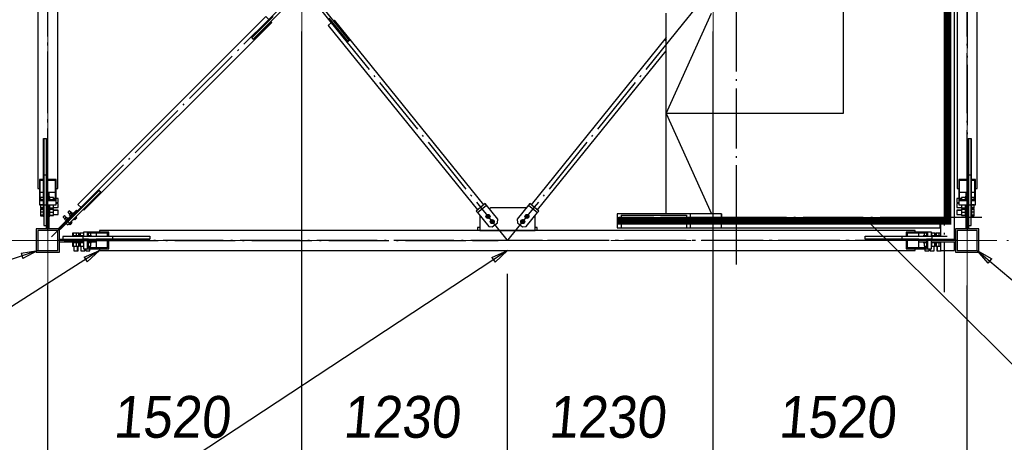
# Paper-space layout 'A0 Advance Steel' of a CAD drawing. Header units: millimetres. Extents: x 228 to 822, y 214 to 634.
# Tile 48 of 76: x 437 to 496, y 515 to 540. Entities that reach past the tile are written whole.
import ezdxf

# ---------------------------------------------------------------- set-up
doc = ezdxf.new("R2010")
doc.units = ezdxf.units.MM
doc.linetypes.add('1 1', pattern=[2, 1, -1])
doc.linetypes.add('ACAD_ISO04W100', pattern=[30, 24, -3, 0, -3])
doc.layers.get('0').update_dxf_attribs({"linetype": 'CONTINUOUS'})
for name, color, linetype in [('AS_Belki', 145, 'CONTINUOUS'), ('AS_Blachy', 30, 'CONTINUOUS'), ('AS_DIM_ON', 7, 'CONTINUOUS'), ('AS_Kraty', 9, 'CONTINUOUS'), ('AS_Schody', 253, 'CONTINUOUS'), ('AS_Sruby', 9, 'CONTINUOUS')]:
    doc.layers.add(name, color=color, linetype=linetype)
doc.styles.add('ARIAL_1', font='arial.ttf', dxfattribs={"width": 0.9, "oblique": 5})

# ---------------------------------------------------------------- blocks, each defined once
blk = doc.blocks.new('324ewdsczxzxcz')
at = {"linetype": 'ACAD_ISO04W100', "lineweight": 5, "ltscale": 0.2}
for p, q in [((303.229, 244.968, -5394.472), (303.229, 340.131, -5394.472)), ((318.429, 244.968), (318.429, 340.131)), ((343.029, 244.968), (343.029, 340.131)), ((358.229, 244.968, 54.54), (358.229, 340.131, 54.54)), ((378.311, 266.018, -2641.446), (283.147, 266.018, -2641.446))]:
    blk.add_line(p, q, dxfattribs=at)

psp = doc.layouts.new('A0 Advance Steel')

# ---------------------------------------------------------------- linework, layer by layer
psp.add_line((475.971, 534.435), (478.671, 528.435, -19168.03))
at = {"color": 0, "linetype": 'ByBlock', "lineweight": -2}
for p, q in [((437.371, 526.082), (438.371, 526.246)), ((437.371, 526.082), (437.478, 525.766)), ((438.371, 526.246), (437.478, 525.766)), ((441.138, 525.839, -19170.428), (442.071, 526.236, -19170.428)), ((442.071, 526.236, -19170.428), (441.318, 525.558, -19170.428)), ((465.544, 525.826), (466.471, 526.236)), ((466.471, 526.236), (465.727, 525.547)), ((495.228, 525.474), (494.571, 526.246)), ((494.571, 526.246), (495.443, 525.729)), ((441.138, 525.839, -19170.428), (441.318, 525.558, -19170.428)), ((465.544, 525.826), (465.727, 525.547)), ((495.228, 525.474), (495.443, 525.729))]:
    psp.add_line(p, q, dxfattribs=at)
at = {"linetype": '1 1', "transparency": 33554559, "const_width": 0.45, "elevation": 25520.408}
psp.add_lwpolyline([(473.044, 528.01), (492.796, 528.01), (492.796, 580.661), (455.54, 580.661)], dxfattribs=at)
psp.add_lwpolyline([(456.932, 574.063), (486.563, 574.063), (486.563, 534.435), (475.971, 534.435), (478.671, 540.435)])
at = {"color": 7, "elevation": 25346.168}
psp.add_lwpolyline([(488.003, 528.01), (505.779, 510.424), (527.891, 510.424)], dxfattribs=at)
at = {"color": 7}
for points in [[(438.371, 526.246), (414.881, 518.257), (396.049, 518.257)], [(442.071, 526.236), (419.039, 511.533), (402.15, 511.533)], [(466.471, 526.236), (433.991, 504.853), (417.101, 504.853)], [(494.571, 526.246), (507.445, 515.392), (526.277, 515.392)]]:
    psp.add_lwpolyline(points, dxfattribs=at)
at = {"layer": 'AS_Belki', "linetype": 'Continuous', "ltscale": 0.15}
for p, q in [((438.371, 578.736), (438.371, 529.936)), ((439.571, 529.936), (439.571, 578.736)), ((493.371, 578.736), (493.371, 529.936)), ((494.571, 529.936), (494.571, 578.736)), ((452.014, 540.233), (440.774, 528.993)), ((452.226, 540.021), (452.014, 540.233)), ((441.128, 528.639), (452.368, 539.88)), ((451.166, 538.96), (452.226, 540.021)), ((452.325, 539.922), (451.265, 538.861)), ((452.368, 539.88), (452.325, 539.922)), ((455.971, 539.891), (455.738, 539.702)), ((455.738, 539.702), (464.673, 528.661)), ((456.915, 538.725), (455.971, 539.891)), ((456.127, 540.017), (456.08, 539.979)), ((456.08, 539.979), (457.024, 538.813)), ((465.061, 528.976), (456.127, 540.017)), ((451.173, 538.953), (451.166, 538.96)), ((451.265, 538.861), (451.258, 538.868)), ((456.923, 538.731), (456.915, 538.725)), ((457.024, 538.813), (457.016, 538.807)), ((475.971, 538.974), (467.881, 528.976)), ((475.918, 538.813), (475.971, 538.878)), ((475.926, 538.807), (475.918, 538.813)), ((468.269, 528.661), (475.971, 538.179)), ((438.721, 532.936), (438.731, 532.936)), ((438.721, 530.478), (438.721, 532.936)), ((438.891, 532.936), (438.901, 532.936)), ((438.901, 532.936), (438.901, 530.478)), ((494.041, 532.936), (494.051, 532.936)), ((494.041, 530.478), (494.041, 532.936)), ((494.211, 532.936), (494.221, 532.936)), ((494.221, 532.936), (494.221, 530.478)), ((438.721, 530.83), (438.731, 530.83)), ((438.891, 530.83), (438.901, 530.83)), ((494.041, 530.83), (494.051, 530.83)), ((494.211, 530.83), (494.221, 530.83)), ((438.721, 530.478), (438.471, 530.478)), ((438.471, 530.478), (438.471, 529.207)), ((438.721, 530.415), (438.521, 530.415)), ((438.521, 529.27), (438.521, 530.415)), ((438.721, 530.415), (438.721, 530.478)), ((438.721, 529.723), (438.721, 530.415)), ((439.471, 530.478), (438.901, 530.478)), ((438.901, 530.478), (438.901, 530.415)), ((439.421, 530.415), (438.901, 530.415)), ((438.901, 530.415), (438.901, 529.723)), ((439.421, 530.415), (439.421, 529.27)), ((439.471, 529.207), (439.471, 530.478)), ((494.041, 530.478), (493.471, 530.478)), ((493.471, 530.478), (493.471, 529.207)), ((494.041, 530.415), (493.521, 530.415)), ((493.521, 529.27), (493.521, 530.415)), ((494.041, 530.415), (494.041, 530.478)), ((494.041, 529.723), (494.041, 530.415)), ((494.471, 530.478), (494.221, 530.478)), ((494.221, 530.478), (494.221, 530.415)), ((494.421, 530.415), (494.221, 530.415)), ((494.221, 530.415), (494.221, 529.723)), ((494.421, 530.415), (494.421, 529.27)), ((494.471, 529.207), (494.471, 530.478)), ((438.371, 529.936), (438.471, 529.936)), ((438.521, 529.723), (438.721, 529.723)), ((438.721, 529.456), (438.721, 529.723)), ((438.901, 529.723), (439.421, 529.723)), ((439.471, 529.936), (439.571, 529.936)), ((440.986, 528.781), (442.047, 529.841)), ((442.146, 529.742), (441.085, 528.682)), ((442.047, 529.841), (442.054, 529.834)), ((442.139, 529.75), (442.146, 529.742)), ((493.371, 529.936), (493.471, 529.936)), ((493.521, 529.723), (494.041, 529.723)), ((494.221, 529.723), (494.221, 529.456)), ((494.221, 529.723), (494.421, 529.723)), ((494.471, 529.936), (494.571, 529.936)), ((438.721, 529.207), (438.471, 529.207)), ((438.471, 529.207), (438.471, 528.976)), ((438.721, 529.27), (438.521, 529.27)), ((438.721, 529.207), (438.721, 529.27)), ((438.721, 528.976), (438.721, 529.207)), ((439.421, 529.27), (438.901, 529.27)), ((438.901, 529.27), (438.901, 529.207)), ((439.471, 529.207), (438.901, 529.207)), ((438.901, 529.207), (438.901, 528.976)), ((439.471, 528.976), (439.471, 529.207)), ((440.774, 528.993), (440.986, 528.781)), ((494.041, 529.207), (493.471, 529.207)), ((493.471, 529.207), (493.471, 528.976)), ((494.041, 529.27), (493.521, 529.27)), ((494.041, 529.207), (494.041, 529.27)), ((494.041, 528.976), (494.041, 529.207)), ((494.421, 529.27), (494.221, 529.27)), ((494.221, 529.27), (494.221, 529.207)), ((494.471, 529.207), (494.221, 529.207)), ((494.221, 529.207), (494.221, 528.976)), ((494.471, 528.976), (494.471, 529.207)), ((438.471, 528.976), (438.721, 528.976)), ((438.901, 528.976), (439.471, 528.976)), ((441.085, 528.682), (441.128, 528.639)), ((493.471, 528.976), (494.041, 528.976)), ((494.221, 528.976), (494.471, 528.976)), ((439.671, 527.536), (438.271, 527.536)), ((438.271, 527.536), (438.271, 526.136)), ((439.571, 527.436), (438.371, 527.436)), ((438.371, 527.436), (438.371, 526.236)), ((439.571, 526.236), (439.571, 527.436)), ((439.671, 526.136), (439.671, 527.536)), ((441.341, 527.336), (441.111, 527.336)), ((441.111, 527.336), (441.111, 527.086)), ((442.613, 527.336), (441.341, 527.336)), ((441.341, 527.086), (441.341, 527.336)), ((441.405, 527.286), (442.55, 527.286)), ((441.405, 527.086), (441.405, 527.286)), ((441.858, 527.286), (441.858, 527.086)), ((490.871, 527.436), (442.071, 527.436)), ((442.071, 527.436), (442.071, 527.336)), ((442.55, 527.086), (442.55, 527.286)), ((442.613, 527.086), (442.613, 527.336)), ((491.601, 527.336), (490.329, 527.336)), ((490.329, 527.336), (490.329, 527.086)), ((490.392, 527.286), (491.537, 527.286)), ((490.392, 527.286), (490.392, 527.086)), ((490.871, 527.336), (490.871, 527.436)), ((491.084, 527.086), (491.084, 527.286)), ((491.537, 527.286), (491.537, 527.086)), ((491.831, 527.336), (491.601, 527.336)), ((491.601, 527.336), (491.601, 527.086)), ((491.831, 527.086), (491.831, 527.336)), ((494.671, 527.536), (493.271, 527.536)), ((493.271, 527.536), (493.271, 526.136)), ((494.571, 527.436), (493.371, 527.436)), ((493.371, 527.436), (493.371, 526.236)), ((494.571, 526.236), (494.571, 527.436)), ((494.671, 526.136), (494.671, 527.536)), ((441.111, 527.086), (441.341, 527.086)), ((441.341, 526.906), (441.111, 526.906)), ((441.111, 526.906), (441.111, 526.336)), ((441.341, 527.086), (441.405, 527.086)), ((441.405, 526.906), (441.341, 526.906)), ((441.341, 526.336), (441.341, 526.906)), ((441.405, 526.386), (441.405, 526.906)), ((441.591, 527.086), (441.858, 527.086)), ((441.858, 527.086), (442.55, 527.086)), ((442.55, 526.906), (441.858, 526.906)), ((441.858, 526.906), (441.858, 526.386)), ((442.55, 527.086), (442.613, 527.086)), ((442.613, 526.906), (442.55, 526.906)), ((442.55, 526.386), (442.55, 526.906)), ((442.613, 527.086), (445.071, 527.086)), ((442.613, 526.336), (442.613, 526.906)), ((445.071, 526.906), (442.613, 526.906)), ((442.964, 527.086), (442.964, 527.076)), ((442.964, 526.916), (442.964, 526.906)), ((445.071, 527.086), (445.071, 527.076)), ((445.071, 526.916), (445.071, 526.906)), ((487.871, 527.086), (490.329, 527.086)), ((487.871, 527.076), (487.871, 527.086)), ((487.871, 526.906), (487.871, 526.916)), ((490.329, 526.906), (487.871, 526.906)), ((489.978, 527.076), (489.978, 527.086)), ((489.978, 526.906), (489.978, 526.916)), ((490.329, 527.086), (490.392, 527.086)), ((490.392, 526.906), (490.329, 526.906)), ((490.329, 526.906), (490.329, 526.336)), ((490.392, 527.086), (491.084, 527.086)), ((491.084, 526.906), (490.392, 526.906)), ((490.392, 526.906), (490.392, 526.386)), ((491.084, 527.086), (491.351, 527.086)), ((491.084, 526.386), (491.084, 526.906)), ((491.537, 527.086), (491.601, 527.086)), ((491.601, 526.906), (491.537, 526.906)), ((491.537, 526.906), (491.537, 526.386)), ((491.601, 527.086), (491.831, 527.086)), ((491.831, 526.906), (491.601, 526.906)), ((491.601, 526.906), (491.601, 526.336)), ((491.831, 526.336), (491.831, 526.906)), ((438.271, 526.136), (439.671, 526.136)), ((438.371, 526.236), (439.571, 526.236)), ((441.111, 526.336), (441.341, 526.336)), ((441.341, 526.336), (442.613, 526.336)), ((442.55, 526.386), (441.405, 526.386)), ((442.071, 526.336), (442.071, 526.236)), ((442.071, 526.236), (490.871, 526.236)), ((490.329, 526.336), (491.601, 526.336)), ((491.537, 526.386), (490.392, 526.386)), ((490.871, 526.236), (490.871, 526.336)), ((491.601, 526.336), (491.831, 526.336)), ((493.271, 526.136), (494.671, 526.136)), ((493.371, 526.236), (494.571, 526.236))]:
    psp.add_line(p, q, dxfattribs=at)
at = {"layer": 'AS_Belki', "color": 10, "linetype": 'ACAD_ISO04W100', "ltscale": 0.15}
for points in [[(438.971, 527.436), (438.971, 529.936), (438.971, 578.736), (438.971, 581.236)], [(493.971, 581.236), (493.971, 578.736), (493.971, 529.936), (493.971, 527.436)], [(438.971, 528.298), (438.971, 529.843), (438.971, 552.236), (438.971, 553.78)], [(493.971, 528.298), (493.971, 529.843), (493.971, 552.236), (493.971, 553.78)], [(439.183, 527.048), (440.951, 528.816), (452.191, 540.056), (453.959, 541.824)], [(454.36, 541.803), (455.932, 539.86), (464.867, 528.819), (466.44, 526.875)], [(478.582, 541.803), (477.01, 539.86), (468.075, 528.819), (466.502, 526.875)], [(438.971, 527.825), (438.971, 529.369), (438.971, 529.843), (438.971, 531.387)], [(493.971, 527.825), (493.971, 529.369), (493.971, 529.843), (493.971, 531.387)], [(438.971, 526.836), (438.971, 526.836), (438.971, 526.836), (438.971, 526.836)], [(493.371, 526.836), (490.871, 526.836), (442.071, 526.836), (439.571, 526.836)], [(439.96, 526.836), (441.504, 526.836), (441.977, 526.836), (443.522, 526.836)], [(440.433, 526.836), (441.977, 526.836), (464.37, 526.836), (465.915, 526.836)], [(492.509, 526.836), (490.965, 526.836), (468.572, 526.836), (467.027, 526.836)], [(492.982, 526.836), (491.438, 526.836), (490.965, 526.836), (489.42, 526.836)], [(493.971, 526.836), (493.971, 526.836), (493.971, 526.836), (493.971, 526.836)]]:
    psp.add_lwpolyline(points, dxfattribs=at)
at = {"layer": 'AS_Blachy', "linetype": 'Continuous', "ltscale": 0.15}
for p, q in [((457.016, 538.807), (455.349, 540.867)), ((452.453, 540.233), (451.173, 538.953)), ((451.258, 538.868), (453.096, 540.707)), ((455.784, 540.138), (456.923, 538.731)), ((451.258, 538.868), (451.173, 538.953)), ((457.016, 538.807), (456.923, 538.731)), ((475.971, 538.862), (475.926, 538.807)), ((475.971, 538.771), (475.926, 538.807)), ((438.731, 532.936), (438.891, 532.936)), ((438.731, 532.936), (438.731, 530.733)), ((438.891, 530.733), (438.891, 532.936)), ((494.051, 532.936), (494.211, 532.936)), ((494.051, 532.936), (494.051, 530.733)), ((494.211, 530.733), (494.211, 532.936)), ((438.891, 530.733), (438.731, 530.733)), ((438.731, 530.733), (438.731, 528.952)), ((438.891, 528.952), (438.891, 530.733)), ((494.211, 530.733), (494.051, 530.733)), ((494.051, 530.733), (494.051, 528.952)), ((494.211, 528.952), (494.211, 530.733)), ((438.901, 529.836), (438.891, 529.836)), ((439.051, 529.27), (439.051, 529.723)), ((440.265, 527.876), (442.139, 529.75)), ((442.054, 529.834), (440.775, 528.555)), ((442.054, 529.834), (442.139, 529.75)), ((493.891, 529.723), (493.891, 529.27)), ((494.051, 529.836), (494.041, 529.836)), ((438.891, 528.983), (438.901, 528.983)), ((465.139, 529.039), (464.595, 528.598)), ((465.214, 528.945), (465.139, 529.039)), ((467.803, 529.039), (467.728, 528.945)), ((468.347, 528.598), (467.803, 529.039)), ((494.041, 528.983), (494.051, 528.983)), ((438.891, 528.952), (438.731, 528.952)), ((438.731, 528.952), (438.731, 527.738)), ((438.891, 528.921), (438.891, 528.952)), ((438.891, 528.617), (438.891, 528.921)), ((438.891, 527.536), (438.891, 528.617)), ((439.051, 528.489), (439.051, 528.976)), ((439.051, 527.536), (439.051, 528.489)), ((440.69, 528.64), (439.629, 527.579)), ((440.775, 528.555), (439.713, 527.494)), ((440.775, 528.555), (440.69, 528.64)), ((464.595, 528.598), (464.67, 528.505)), ((464.67, 528.505), (465.214, 528.945)), ((464.67, 528.505), (465.35, 527.666)), ((465.894, 528.106), (465.214, 528.945)), ((465.471, 528.788), (465.391, 528.727)), ((467.571, 528.788), (465.471, 528.788)), ((467.728, 528.945), (467.048, 528.106)), ((467.588, 528.773), (467.571, 528.788)), ((467.592, 527.666), (468.272, 528.505)), ((467.728, 528.945), (468.272, 528.505)), ((468.272, 528.505), (468.347, 528.598)), ((493.891, 528.976), (493.891, 527.536)), ((494.211, 528.952), (494.051, 528.952)), ((494.051, 528.952), (494.051, 528.617)), ((494.051, 528.617), (494.051, 527.536)), ((494.211, 528.489), (494.211, 528.952)), ((494.211, 527.738), (494.211, 528.489)), ((440.074, 527.854), (440.159, 527.77)), ((440.159, 527.77), (440.265, 527.876)), ((440.265, 527.876), (440.18, 527.961)), ((464.836, 528.3), (464.821, 528.288)), ((464.821, 528.288), (464.821, 527.438)), ((465.561, 527.643), (465.872, 527.895)), ((465.872, 527.895), (465.894, 528.106)), ((467.048, 528.106), (467.07, 527.895)), ((467.07, 527.895), (467.381, 527.643)), ((468.121, 528.288), (468.107, 528.301)), ((468.121, 527.438), (468.121, 528.288)), ((438.731, 527.738), (438.891, 527.738)), ((439.629, 527.579), (439.713, 527.494)), ((464.821, 527.438), (468.121, 527.438)), ((465.35, 527.666), (465.561, 527.643)), ((467.381, 527.643), (467.592, 527.666)), ((494.051, 527.738), (494.211, 527.738)), ((439.671, 526.916), (440.752, 526.916)), ((439.671, 526.756), (441.111, 526.756)), ((441.087, 527.076), (439.872, 527.076)), ((439.872, 527.076), (439.872, 526.916)), ((440.752, 526.916), (441.087, 526.916)), ((442.868, 527.076), (441.087, 527.076)), ((441.087, 526.916), (441.087, 527.076)), ((441.087, 526.916), (442.868, 526.916)), ((441.118, 526.916), (441.118, 526.906)), ((441.405, 526.756), (441.858, 526.756)), ((441.971, 526.906), (441.971, 526.916)), ((442.868, 526.916), (442.868, 527.076)), ((445.071, 527.076), (442.868, 527.076)), ((442.868, 526.916), (445.071, 526.916)), ((445.071, 527.076), (445.071, 526.916)), ((490.074, 527.076), (487.871, 527.076)), ((487.871, 526.916), (487.871, 527.076)), ((487.871, 526.916), (490.074, 526.916)), ((491.855, 527.076), (490.074, 527.076)), ((490.074, 527.076), (490.074, 526.916)), ((490.074, 526.916), (491.855, 526.916)), ((490.971, 526.916), (490.971, 526.906)), ((491.084, 526.756), (491.537, 526.756)), ((491.824, 526.906), (491.824, 526.916)), ((491.831, 526.756), (491.886, 526.756)), ((492.773, 527.076), (491.855, 527.076)), ((491.855, 527.076), (491.855, 526.916)), ((491.855, 526.916), (492.19, 526.916)), ((491.886, 526.756), (492.318, 526.756)), ((492.19, 526.916), (493.271, 526.916)), ((492.318, 526.756), (493.271, 526.756))]:
    psp.add_line(p, q, dxfattribs=at)
at = {"layer": 'AS_DIM_ON', "color": 8}
for p, q in [((454.171, 512.786), (454.171, 539.336)), ((478.771, 512.786), (478.771, 539.336)), ((466.471, 512.786), (466.471, 524.836)), ((438.971, 512.786), (438.971, 524.136)), ((493.971, 512.786), (493.971, 524.136))]:
    psp.add_line(p, q, dxfattribs=at)
at = {"layer": 'AS_Kraty', "linetype": 'Continuous', "ltscale": 0.15}
for p, q in [((475.971, 528.435), (475.971, 540.435)), ((492.771, 528.035), (492.771, 540.535)), ((479.279, 528.435), (478.671, 528.435)), ((479.279, 528.435), (479.279, 528.035)), ((479.279, 528.035), (492.771, 528.035))]:
    psp.add_line(p, q, dxfattribs=at)
at = {"layer": 'AS_Schody', "linetype": 'Continuous', "ltscale": 0.15}
for p, q in [((493.221, 526.916), (493.221, 540.536)), ((477.412, 528.435), (473.044, 528.435)), ((473.044, 528.435), (473.044, 527.585)), ((478.671, 528.435), (477.412, 528.435)), ((477.412, 528.435), (477.412, 527.585)), ((479.279, 527.585), (479.279, 528.435)), ((473.281, 528.34), (477.175, 528.34)), ((473.281, 528.34), (473.281, 527.585)), ((477.175, 528.34), (477.175, 527.585)), ((479.521, 528.035), (479.521, 527.906)), ((479.521, 527.906), (480.371, 527.906)), ((480.371, 527.906), (480.371, 528.035)), ((492.361, 527.585), (492.361, 528.035)), ((492.371, 528.035), (492.371, 527.076)), ((473.044, 527.585), (473.281, 527.585)), ((473.281, 527.585), (477.175, 527.585)), ((477.175, 527.585), (477.412, 527.585)), ((477.412, 527.585), (479.279, 527.585)), ((479.279, 527.585), (492.361, 527.585)), ((492.371, 526.756), (492.371, 526.236)), ((493.221, 526.236), (493.221, 526.756)), ((492.371, 526.236), (493.221, 526.236))]:
    psp.add_line(p, q, dxfattribs=at)
at = {"layer": 'AS_Schody', "color": 10, "linetype": 'ACAD_ISO04W100', "ltscale": 0.15}
for points in [[(480.148, 569.174), (480.148, 567.085), (480.148, 539.877), (480.148, 537.788)], [(492.594, 569.174), (492.594, 567.085), (492.594, 539.877), (492.594, 537.788)], [(480.148, 543.036), (480.148, 540.536), (480.148, 527.906), (480.148, 525.406)], [(492.594, 543.036), (492.594, 540.536), (492.594, 526.236), (492.594, 523.736)], [(481.309, 528.212), (479.22, 528.212), (475.228, 528.212), (473.139, 528.212)], [(494.861, 528.212), (492.361, 528.212), (478.561, 528.212), (476.061, 528.212)]]:
    psp.add_lwpolyline(points, dxfattribs=at)
at = {"layer": 'AS_Sruby', "linetype": 'Continuous', "ltscale": 0.15}
for p, q in [((438.691, 529.409), (438.541, 529.409)), ((438.541, 529.409), (438.541, 529.27)), ((438.731, 529.456), (438.691, 529.456)), ((438.691, 529.456), (438.691, 529.452)), ((438.691, 529.452), (438.691, 529.44)), ((438.691, 529.44), (438.691, 529.419)), ((438.691, 529.419), (438.691, 529.392)), ((438.691, 529.392), (438.691, 529.358)), ((438.691, 529.358), (438.691, 529.32)), ((438.691, 529.32), (438.691, 529.279)), ((438.691, 529.279), (438.691, 529.27)), ((438.731, 529.156), (438.721, 529.156)), ((439.091, 529.456), (439.051, 529.456)), ((439.091, 529.452), (439.091, 529.456)), ((439.091, 529.44), (439.091, 529.452)), ((439.091, 529.419), (439.091, 529.44)), ((439.091, 529.392), (439.091, 529.419)), ((439.306, 529.408), (439.091, 529.408)), ((439.091, 529.358), (439.091, 529.392)), ((439.091, 529.32), (439.091, 529.358)), ((439.091, 529.279), (439.091, 529.32)), ((439.091, 529.27), (439.091, 529.279)), ((439.306, 529.27), (439.306, 529.408)), ((439.421, 529.356), (439.306, 529.356)), ((439.591, 529.356), (439.471, 529.356)), ((439.471, 529.116), (439.591, 529.116)), ((439.591, 529.056), (439.471, 529.056)), ((439.591, 529.347), (439.591, 529.356)), ((439.591, 529.321), (439.591, 529.347)), ((439.591, 529.282), (439.591, 529.321)), ((439.591, 529.236), (439.591, 529.282)), ((439.591, 529.19), (439.591, 529.236)), ((439.591, 529.151), (439.591, 529.19)), ((439.591, 529.125), (439.591, 529.151)), ((439.591, 529.116), (439.591, 529.125)), ((439.591, 529.041), (439.591, 529.056)), ((439.591, 529.011), (439.591, 529.041)), ((439.591, 528.969), (439.591, 529.011)), ((493.471, 529.356), (493.351, 529.356)), ((493.351, 529.356), (493.351, 529.347)), ((493.351, 529.347), (493.351, 529.321)), ((493.351, 529.321), (493.351, 529.282)), ((493.351, 529.282), (493.351, 529.236)), ((493.351, 529.236), (493.351, 529.19)), ((493.351, 529.19), (493.351, 529.151)), ((493.351, 529.151), (493.351, 529.125)), ((493.351, 529.125), (493.351, 529.116)), ((493.351, 529.116), (493.471, 529.116)), ((493.471, 529.056), (493.351, 529.056)), ((493.351, 529.056), (493.351, 529.041)), ((493.351, 529.041), (493.351, 529.011)), ((493.351, 529.011), (493.351, 528.969)), ((493.636, 529.356), (493.521, 529.356)), ((493.851, 529.408), (493.636, 529.408)), ((493.636, 529.408), (493.636, 529.27)), ((493.891, 529.456), (493.851, 529.456)), ((493.851, 529.456), (493.851, 529.452)), ((493.851, 529.452), (493.851, 529.44)), ((493.851, 529.44), (493.851, 529.419)), ((493.851, 529.419), (493.851, 529.392)), ((493.851, 529.392), (493.851, 529.358)), ((493.851, 529.358), (493.851, 529.32)), ((493.851, 529.32), (493.851, 529.279)), ((493.851, 529.279), (493.851, 529.27)), ((494.251, 529.456), (494.211, 529.456)), ((494.221, 529.156), (494.211, 529.156)), ((494.251, 529.452), (494.251, 529.456)), ((494.251, 529.44), (494.251, 529.452)), ((494.251, 529.419), (494.251, 529.44)), ((494.251, 529.392), (494.251, 529.419)), ((494.401, 529.409), (494.251, 529.409)), ((494.251, 529.358), (494.251, 529.392)), ((494.251, 529.32), (494.251, 529.358)), ((494.251, 529.279), (494.251, 529.32)), ((494.251, 529.27), (494.251, 529.279)), ((494.401, 529.27), (494.401, 529.409)), ((438.541, 528.976), (438.541, 528.965)), ((438.691, 528.965), (438.541, 528.965)), ((438.541, 528.965), (438.541, 528.78)), ((438.691, 528.78), (438.541, 528.78)), ((438.541, 528.78), (438.541, 528.751)), ((438.541, 528.751), (438.691, 528.751)), ((438.691, 528.709), (438.541, 528.709)), ((438.541, 528.709), (438.541, 528.69)), ((438.691, 528.69), (438.541, 528.69)), ((438.541, 528.69), (438.541, 528.533)), ((438.691, 528.533), (438.541, 528.533)), ((438.541, 528.533), (438.541, 528.347)), ((438.691, 528.976), (438.691, 528.954)), ((438.691, 528.954), (438.691, 528.911)), ((438.691, 528.911), (438.691, 528.869)), ((438.691, 528.869), (438.691, 528.829)), ((438.691, 528.829), (438.691, 528.794)), ((438.691, 528.794), (438.691, 528.764)), ((438.691, 528.764), (438.691, 528.741)), ((438.691, 528.741), (438.691, 528.725)), ((438.691, 528.725), (438.691, 528.717)), ((438.691, 528.717), (438.731, 528.717)), ((438.691, 528.717), (438.691, 528.713)), ((438.691, 528.713), (438.691, 528.696)), ((438.691, 528.696), (438.691, 528.671)), ((438.691, 528.671), (438.691, 528.64)), ((438.691, 528.64), (438.691, 528.604)), ((438.691, 528.604), (438.691, 528.564)), ((438.691, 528.564), (438.691, 528.521)), ((438.691, 528.521), (438.691, 528.478)), ((438.691, 528.478), (438.691, 528.436)), ((438.691, 528.436), (438.691, 528.397)), ((438.691, 528.397), (438.691, 528.361)), ((439.051, 528.717), (439.091, 528.717)), ((439.091, 528.954), (439.091, 528.976)), ((439.091, 528.965), (439.306, 528.965)), ((439.091, 528.911), (439.091, 528.954)), ((439.091, 528.869), (439.091, 528.911)), ((439.091, 528.829), (439.091, 528.869)), ((439.091, 528.794), (439.091, 528.829)), ((439.091, 528.764), (439.091, 528.794)), ((439.091, 528.781), (439.306, 528.781)), ((439.091, 528.741), (439.091, 528.764)), ((439.091, 528.753), (439.306, 528.753)), ((439.091, 528.725), (439.091, 528.741)), ((439.091, 528.717), (439.091, 528.725)), ((439.091, 528.713), (439.091, 528.717)), ((439.091, 528.696), (439.091, 528.713)), ((439.306, 528.708), (439.091, 528.708)), ((439.091, 528.671), (439.091, 528.696)), ((439.306, 528.688), (439.091, 528.688)), ((439.091, 528.64), (439.091, 528.671)), ((439.091, 528.604), (439.091, 528.64)), ((439.091, 528.564), (439.091, 528.604)), ((439.091, 528.521), (439.091, 528.564)), ((439.091, 528.532), (439.306, 528.532)), ((439.091, 528.478), (439.091, 528.521)), ((439.091, 528.436), (439.091, 528.478)), ((439.091, 528.397), (439.091, 528.436)), ((439.091, 528.361), (439.091, 528.397)), ((439.306, 528.965), (439.306, 528.976)), ((439.306, 528.781), (439.306, 528.965)), ((439.306, 528.818), (439.591, 528.818)), ((439.306, 528.753), (439.306, 528.781)), ((439.306, 528.688), (439.306, 528.708)), ((439.306, 528.532), (439.306, 528.688)), ((439.591, 528.656), (439.306, 528.656)), ((439.591, 528.624), (439.306, 528.624)), ((439.306, 528.349), (439.306, 528.532)), ((439.591, 528.923), (439.591, 528.969)), ((439.591, 528.878), (439.591, 528.923)), ((439.591, 528.842), (439.591, 528.878)), ((439.591, 528.821), (439.591, 528.842)), ((439.591, 528.818), (439.591, 528.821)), ((439.591, 528.647), (439.591, 528.656)), ((439.591, 528.624), (439.591, 528.647)), ((439.591, 528.609), (439.591, 528.624)), ((439.591, 528.579), (439.591, 528.609)), ((439.591, 528.537), (439.591, 528.579)), ((439.591, 528.49), (439.591, 528.537)), ((439.591, 528.446), (439.591, 528.49)), ((439.591, 528.41), (439.591, 528.446)), ((439.591, 528.389), (439.591, 528.41)), ((439.591, 528.385), (439.591, 528.389)), ((440.173, 528.526), (440.17, 528.523)), ((440.17, 528.523), (440.277, 528.415)), ((440.182, 528.535), (440.173, 528.526)), ((440.196, 528.549), (440.182, 528.535)), ((440.212, 528.565), (440.196, 528.549)), ((440.228, 528.581), (440.212, 528.565)), ((440.242, 528.595), (440.228, 528.581)), ((440.251, 528.604), (440.242, 528.595)), ((440.254, 528.608), (440.251, 528.604)), ((440.362, 528.5), (440.254, 528.608)), ((440.319, 528.458), (440.258, 528.396)), ((440.258, 528.396), (440.334, 528.32)), ((440.381, 528.519), (440.319, 528.458)), ((440.396, 528.381), (440.319, 528.458)), ((440.457, 528.443), (440.381, 528.519)), ((440.412, 528.398), (440.396, 528.381)), ((440.428, 528.414), (440.412, 528.398)), ((440.443, 528.428), (440.428, 528.414)), ((440.456, 528.441), (440.443, 528.428)), ((440.466, 528.452), (440.456, 528.441)), ((440.474, 528.46), (440.466, 528.452)), ((440.479, 528.465), (440.474, 528.46)), ((440.481, 528.466), (440.479, 528.465)), ((440.498, 528.448), (440.481, 528.466)), ((493.351, 528.969), (493.351, 528.923)), ((493.351, 528.923), (493.351, 528.878)), ((493.351, 528.878), (493.351, 528.842)), ((493.351, 528.842), (493.351, 528.821)), ((493.351, 528.821), (493.351, 528.818)), ((493.351, 528.818), (493.636, 528.818)), ((493.636, 528.656), (493.351, 528.656)), ((493.351, 528.656), (493.351, 528.647)), ((493.351, 528.647), (493.351, 528.624)), ((493.636, 528.624), (493.351, 528.624)), ((493.351, 528.624), (493.351, 528.609)), ((493.351, 528.609), (493.351, 528.579)), ((493.351, 528.579), (493.351, 528.537)), ((493.351, 528.537), (493.351, 528.49)), ((493.351, 528.49), (493.351, 528.446)), ((493.351, 528.446), (493.351, 528.41)), ((493.351, 528.41), (493.351, 528.389)), ((493.351, 528.389), (493.351, 528.385)), ((493.636, 528.976), (493.636, 528.965)), ((493.636, 528.965), (493.851, 528.965)), ((493.636, 528.965), (493.636, 528.781)), ((493.636, 528.781), (493.851, 528.781)), ((493.636, 528.781), (493.636, 528.753)), ((493.636, 528.753), (493.851, 528.753)), ((493.851, 528.708), (493.636, 528.708)), ((493.636, 528.708), (493.636, 528.688)), ((493.851, 528.688), (493.636, 528.688)), ((493.636, 528.688), (493.636, 528.532)), ((493.636, 528.532), (493.851, 528.532)), ((493.636, 528.532), (493.636, 528.349)), ((493.851, 528.976), (493.851, 528.954)), ((493.851, 528.954), (493.851, 528.911)), ((493.851, 528.911), (493.851, 528.869)), ((493.851, 528.869), (493.851, 528.829)), ((493.851, 528.829), (493.851, 528.794)), ((493.851, 528.794), (493.851, 528.764)), ((493.851, 528.764), (493.851, 528.741)), ((493.851, 528.741), (493.851, 528.725)), ((493.851, 528.725), (493.851, 528.717)), ((493.851, 528.717), (493.891, 528.717)), ((493.851, 528.717), (493.851, 528.713)), ((493.851, 528.713), (493.851, 528.696)), ((493.851, 528.696), (493.851, 528.671)), ((493.851, 528.671), (493.851, 528.64)), ((493.851, 528.64), (493.851, 528.604)), ((493.851, 528.604), (493.851, 528.564)), ((493.851, 528.564), (493.851, 528.521)), ((493.851, 528.521), (493.851, 528.478)), ((493.851, 528.478), (493.851, 528.436)), ((493.851, 528.436), (493.851, 528.397)), ((493.851, 528.397), (493.851, 528.361)), ((494.211, 528.717), (494.251, 528.717)), ((494.251, 528.954), (494.251, 528.976)), ((494.401, 528.965), (494.251, 528.965)), ((494.251, 528.911), (494.251, 528.954)), ((494.251, 528.869), (494.251, 528.911)), ((494.251, 528.829), (494.251, 528.869)), ((494.251, 528.794), (494.251, 528.829)), ((494.251, 528.764), (494.251, 528.794)), ((494.401, 528.78), (494.251, 528.78)), ((494.251, 528.741), (494.251, 528.764)), ((494.251, 528.751), (494.401, 528.751)), ((494.251, 528.725), (494.251, 528.741)), ((494.251, 528.717), (494.251, 528.725)), ((494.251, 528.713), (494.251, 528.717)), ((494.251, 528.696), (494.251, 528.713)), ((494.401, 528.709), (494.251, 528.709)), ((494.251, 528.671), (494.251, 528.696)), ((494.401, 528.69), (494.251, 528.69)), ((494.251, 528.64), (494.251, 528.671)), ((494.251, 528.604), (494.251, 528.64)), ((494.251, 528.564), (494.251, 528.604)), ((494.251, 528.521), (494.251, 528.564)), ((494.401, 528.533), (494.251, 528.533)), ((494.251, 528.478), (494.251, 528.521)), ((494.251, 528.436), (494.251, 528.478)), ((494.251, 528.397), (494.251, 528.436)), ((494.251, 528.361), (494.251, 528.397)), ((494.401, 528.965), (494.401, 528.976)), ((494.401, 528.78), (494.401, 528.965)), ((494.401, 528.751), (494.401, 528.78)), ((494.401, 528.69), (494.401, 528.709)), ((494.401, 528.533), (494.401, 528.69)), ((494.401, 528.347), (494.401, 528.533)), ((438.691, 528.347), (438.541, 528.347)), ((438.541, 528.347), (438.541, 528.319)), ((438.541, 528.319), (438.691, 528.319)), ((438.691, 528.361), (438.691, 528.331)), ((438.691, 528.331), (438.691, 528.308)), ((438.691, 528.308), (438.691, 528.293)), ((438.691, 528.293), (438.691, 528.285)), ((438.691, 528.285), (438.731, 528.285)), ((439.051, 528.285), (439.091, 528.285)), ((439.091, 528.331), (439.091, 528.361)), ((439.091, 528.349), (439.306, 528.349)), ((439.091, 528.308), (439.091, 528.331)), ((439.091, 528.321), (439.306, 528.321)), ((439.091, 528.293), (439.091, 528.308)), ((439.091, 528.285), (439.091, 528.293)), ((439.306, 528.385), (439.591, 528.385)), ((439.306, 528.321), (439.306, 528.349)), ((439.89, 528.243), (439.887, 528.24)), ((439.887, 528.24), (439.994, 528.132)), ((439.899, 528.252), (439.89, 528.243)), ((439.913, 528.266), (439.899, 528.252)), ((439.929, 528.282), (439.913, 528.266)), ((439.945, 528.299), (439.929, 528.282)), ((439.959, 528.312), (439.945, 528.299)), ((439.968, 528.321), (439.959, 528.312)), ((439.972, 528.325), (439.968, 528.321)), ((440.079, 528.217), (439.972, 528.325)), ((440.037, 528.175), (439.975, 528.113)), ((439.975, 528.113), (440.052, 528.037)), ((440.03, 528.015), (440.028, 528.014)), ((440.028, 528.014), (440.046, 527.996)), ((440.035, 528.02), (440.03, 528.015)), ((440.042, 528.028), (440.035, 528.02)), ((440.098, 528.236), (440.037, 528.175)), ((440.113, 528.098), (440.037, 528.175)), ((440.053, 528.038), (440.042, 528.028)), ((440.066, 528.051), (440.053, 528.038)), ((440.081, 528.066), (440.066, 528.051)), ((440.096, 528.082), (440.081, 528.066)), ((440.113, 528.098), (440.096, 528.082)), ((440.174, 528.16), (440.098, 528.236)), ((440.13, 528.115), (440.113, 528.098)), ((440.145, 528.131), (440.13, 528.115)), ((440.16, 528.146), (440.145, 528.131)), ((440.173, 528.158), (440.16, 528.146)), ((440.184, 528.169), (440.173, 528.158)), ((440.191, 528.177), (440.184, 528.169)), ((440.196, 528.182), (440.191, 528.177)), ((440.198, 528.183), (440.196, 528.182)), ((440.216, 528.166), (440.198, 528.183)), ((440.216, 527.826), (440.233, 527.809)), ((440.233, 527.809), (440.235, 527.81)), ((440.235, 527.81), (440.24, 527.815)), ((440.24, 527.815), (440.247, 527.823)), ((440.247, 527.823), (440.258, 527.833)), ((440.257, 527.832), (440.31, 527.779)), ((440.258, 527.833), (440.271, 527.846)), ((440.271, 527.846), (440.286, 527.861)), ((440.286, 527.861), (440.301, 527.877)), ((440.301, 527.877), (440.318, 527.893)), ((440.31, 527.779), (440.371, 527.84)), ((440.313, 528.298), (440.311, 528.296)), ((440.311, 528.296), (440.329, 528.279)), ((440.317, 528.303), (440.313, 528.298)), ((440.325, 528.311), (440.317, 528.303)), ((440.318, 527.893), (440.335, 527.91)), ((440.371, 527.84), (440.318, 527.893)), ((440.336, 528.321), (440.325, 528.311)), ((440.335, 527.91), (440.351, 527.926)), ((440.349, 528.334), (440.336, 528.321)), ((440.363, 528.349), (440.349, 528.334)), ((440.351, 527.926), (440.365, 527.941)), ((440.379, 528.365), (440.363, 528.349)), ((440.365, 527.941), (440.378, 527.953)), ((440.371, 527.84), (440.432, 527.902)), ((440.378, 527.953), (440.389, 527.964)), ((440.396, 528.381), (440.379, 528.365)), ((440.432, 527.902), (440.379, 527.955)), ((440.403, 527.978), (440.385, 527.996)), ((440.389, 527.964), (440.396, 527.972)), ((440.396, 527.972), (440.401, 527.977)), ((440.401, 527.977), (440.403, 527.978)), ((440.498, 528.109), (440.516, 528.091)), ((440.516, 528.091), (440.518, 528.093)), ((440.518, 528.093), (440.522, 528.098)), ((440.522, 528.098), (440.53, 528.106)), ((440.53, 528.106), (440.541, 528.116)), ((440.54, 528.115), (440.593, 528.062)), ((440.541, 528.116), (440.554, 528.129)), ((440.554, 528.129), (440.568, 528.144)), ((440.568, 528.144), (440.584, 528.16)), ((440.584, 528.16), (440.601, 528.176)), ((440.593, 528.062), (440.654, 528.123)), ((440.601, 528.176), (440.617, 528.193)), ((440.654, 528.123), (440.601, 528.176)), ((440.617, 528.193), (440.633, 528.209)), ((440.633, 528.209), (440.648, 528.223)), ((440.648, 528.223), (440.661, 528.236)), ((440.654, 528.123), (440.715, 528.185)), ((440.661, 528.236), (440.671, 528.247)), ((440.715, 528.185), (440.662, 528.238)), ((440.686, 528.261), (440.668, 528.279)), ((440.671, 528.247), (440.679, 528.255)), ((440.679, 528.255), (440.684, 528.259)), ((440.684, 528.259), (440.686, 528.261)), ((465.292, 528.373), (465.214, 528.31)), ((465.214, 528.31), (465.229, 528.211)), ((465.229, 528.211), (465.323, 528.175)), ((465.385, 528.337), (465.292, 528.373)), ((465.323, 528.175), (465.401, 528.238)), ((465.401, 528.238), (465.385, 528.337)), ((465.543, 528.062), (465.465, 527.999)), ((465.465, 527.999), (465.481, 527.9)), ((465.481, 527.9), (465.575, 527.865)), ((465.637, 528.026), (465.543, 528.062)), ((465.575, 527.865), (465.652, 527.928)), ((465.652, 527.928), (465.637, 528.026)), ((467.305, 528.026), (467.29, 527.928)), ((467.29, 527.928), (467.367, 527.865)), ((467.399, 528.062), (467.305, 528.026)), ((467.367, 527.865), (467.461, 527.9)), ((467.477, 527.999), (467.399, 528.062)), ((467.461, 527.9), (467.477, 527.999)), ((467.557, 528.337), (467.541, 528.238)), ((467.541, 528.238), (467.619, 528.175)), ((467.65, 528.373), (467.557, 528.337)), ((467.619, 528.175), (467.713, 528.211)), ((467.728, 528.31), (467.65, 528.373)), ((467.713, 528.211), (467.728, 528.31)), ((493.351, 528.385), (493.636, 528.385)), ((493.636, 528.349), (493.851, 528.349)), ((493.636, 528.349), (493.636, 528.321)), ((493.636, 528.321), (493.851, 528.321)), ((493.851, 528.361), (493.851, 528.331)), ((493.851, 528.331), (493.851, 528.308)), ((493.851, 528.308), (493.851, 528.293)), ((493.851, 528.293), (493.851, 528.285)), ((493.851, 528.285), (493.891, 528.285)), ((494.211, 528.285), (494.251, 528.285)), ((494.251, 528.331), (494.251, 528.361)), ((494.401, 528.347), (494.251, 528.347)), ((494.251, 528.308), (494.251, 528.331)), ((494.251, 528.319), (494.401, 528.319)), ((494.251, 528.293), (494.251, 528.308)), ((494.251, 528.285), (494.251, 528.293)), ((494.401, 528.319), (494.401, 528.347)), ((440.482, 527.266), (440.454, 527.266)), ((440.454, 527.266), (440.454, 527.116)), ((440.667, 527.266), (440.482, 527.266)), ((440.482, 527.266), (440.482, 527.116)), ((440.825, 527.266), (440.667, 527.266)), ((440.667, 527.266), (440.667, 527.116)), ((440.825, 527.116), (440.825, 527.266)), ((440.844, 527.266), (440.825, 527.266)), ((440.844, 527.116), (440.844, 527.266)), ((440.914, 527.266), (440.886, 527.266)), ((440.886, 527.266), (440.886, 527.116)), ((441.1, 527.266), (440.914, 527.266)), ((440.914, 527.266), (440.914, 527.116)), ((441.111, 527.266), (441.1, 527.266)), ((441.1, 527.266), (441.1, 527.116)), ((441.544, 527.266), (441.405, 527.266)), ((441.544, 527.116), (441.544, 527.266)), ((464.687, 527.616), (464.684, 527.616)), ((464.684, 527.616), (464.684, 527.436)), ((464.709, 527.616), (464.687, 527.616)), ((464.744, 527.616), (464.709, 527.616)), ((464.789, 527.616), (464.744, 527.616)), ((464.821, 527.616), (464.789, 527.616)), ((464.922, 527.436), (464.922, 527.438)), ((465.116, 527.438), (465.116, 527.436)), ((465.355, 527.436), (465.355, 527.438)), ((467.588, 527.438), (467.588, 527.436)), ((467.826, 527.436), (467.826, 527.438)), ((468.02, 527.438), (468.02, 527.436)), ((468.153, 527.616), (468.121, 527.616)), ((468.198, 527.616), (468.153, 527.616)), ((468.233, 527.616), (468.198, 527.616)), ((468.255, 527.616), (468.233, 527.616)), ((468.258, 527.616), (468.255, 527.616)), ((468.258, 527.436), (468.258, 527.616)), ((491.537, 527.266), (491.398, 527.266)), ((491.398, 527.266), (491.398, 527.116)), ((491.842, 527.266), (491.831, 527.266)), ((492.028, 527.266), (491.842, 527.266)), ((491.842, 527.266), (491.842, 527.116)), ((492.056, 527.266), (492.028, 527.266)), ((492.028, 527.266), (492.028, 527.116)), ((492.056, 527.116), (492.056, 527.266)), ((492.117, 527.266), (492.098, 527.266)), ((492.098, 527.266), (492.098, 527.116)), ((492.275, 527.266), (492.117, 527.266)), ((492.117, 527.266), (492.117, 527.116)), ((492.371, 527.266), (492.275, 527.266)), ((492.275, 527.266), (492.275, 527.116)), ((440.427, 527.116), (440.42, 527.116)), ((440.42, 527.116), (440.42, 527.076)), ((440.42, 526.756), (440.42, 526.716)), ((440.42, 526.716), (440.427, 526.716)), ((440.443, 527.116), (440.427, 527.116)), ((440.427, 526.716), (440.443, 526.716)), ((440.466, 527.116), (440.443, 527.116)), ((440.443, 526.716), (440.466, 526.716)), ((440.456, 526.716), (440.456, 526.501)), ((440.496, 527.116), (440.466, 527.116)), ((440.466, 526.716), (440.496, 526.716)), ((440.484, 526.716), (440.484, 526.501)), ((440.531, 527.116), (440.496, 527.116)), ((440.496, 526.716), (440.531, 526.716)), ((440.571, 527.116), (440.531, 527.116)), ((440.531, 526.716), (440.571, 526.716)), ((440.613, 527.116), (440.571, 527.116)), ((440.571, 526.716), (440.613, 526.716)), ((440.656, 527.116), (440.613, 527.116)), ((440.613, 526.716), (440.656, 526.716)), ((440.698, 527.116), (440.656, 527.116)), ((440.656, 526.716), (440.698, 526.716)), ((440.667, 526.716), (440.667, 526.501)), ((440.739, 527.116), (440.698, 527.116)), ((440.698, 526.716), (440.739, 526.716)), ((440.775, 527.116), (440.739, 527.116)), ((440.739, 526.716), (440.775, 526.716)), ((440.806, 527.116), (440.775, 527.116)), ((440.775, 526.716), (440.806, 526.716)), ((440.831, 527.116), (440.806, 527.116)), ((440.806, 526.716), (440.831, 526.716)), ((440.823, 526.501), (440.823, 526.716)), ((440.848, 527.116), (440.831, 527.116)), ((440.831, 526.716), (440.848, 526.716)), ((440.842, 526.501), (440.842, 526.716)), ((440.852, 527.116), (440.848, 527.116)), ((440.848, 526.716), (440.852, 526.716)), ((440.86, 527.116), (440.852, 527.116)), ((440.852, 527.116), (440.852, 527.076)), ((440.852, 526.756), (440.852, 526.716)), ((440.852, 526.716), (440.86, 526.716)), ((440.875, 527.116), (440.86, 527.116)), ((440.86, 526.716), (440.875, 526.716)), ((440.899, 527.116), (440.875, 527.116)), ((440.875, 526.716), (440.899, 526.716)), ((440.888, 526.716), (440.888, 526.501)), ((440.928, 527.116), (440.899, 527.116)), ((440.899, 526.716), (440.928, 526.716)), ((440.916, 526.716), (440.916, 526.501)), ((440.964, 527.116), (440.928, 527.116)), ((440.928, 526.716), (440.964, 526.716)), ((441.003, 527.116), (440.964, 527.116)), ((440.964, 526.716), (441.003, 526.716)), ((441.045, 527.116), (441.003, 527.116)), ((441.003, 526.716), (441.045, 526.716)), ((441.089, 527.116), (441.045, 527.116)), ((441.045, 526.716), (441.089, 526.716)), ((441.111, 527.116), (441.089, 527.116)), ((441.089, 526.716), (441.111, 526.716)), ((441.1, 526.716), (441.1, 526.501)), ((441.291, 527.076), (441.291, 527.086)), ((441.414, 527.116), (441.405, 527.116)), ((441.405, 526.716), (441.414, 526.716)), ((441.455, 527.116), (441.414, 527.116)), ((441.414, 526.716), (441.455, 526.716)), ((441.493, 527.116), (441.455, 527.116)), ((441.455, 526.716), (441.493, 526.716)), ((441.527, 527.116), (441.493, 527.116)), ((441.493, 526.716), (441.527, 526.716)), ((441.554, 527.116), (441.527, 527.116)), ((441.527, 526.716), (441.554, 526.716)), ((441.542, 526.501), (441.542, 526.716)), ((441.574, 527.116), (441.554, 527.116)), ((441.554, 526.716), (441.574, 526.716)), ((441.587, 527.116), (441.574, 527.116)), ((441.574, 526.716), (441.587, 526.716)), ((441.591, 527.116), (441.587, 527.116)), ((441.587, 526.716), (441.591, 526.716)), ((441.591, 527.076), (441.591, 527.116)), ((441.591, 526.716), (441.591, 526.756)), ((491.355, 527.116), (491.351, 527.116)), ((491.351, 527.116), (491.351, 527.076)), ((491.351, 526.756), (491.351, 526.716)), ((491.351, 526.716), (491.355, 526.716)), ((491.368, 527.116), (491.355, 527.116)), ((491.355, 526.716), (491.368, 526.716)), ((491.388, 527.116), (491.368, 527.116)), ((491.368, 526.716), (491.388, 526.716)), ((491.415, 527.116), (491.388, 527.116)), ((491.388, 526.716), (491.415, 526.716)), ((491.4, 526.716), (491.4, 526.501)), ((491.449, 527.116), (491.415, 527.116)), ((491.415, 526.716), (491.449, 526.716)), ((491.487, 527.116), (491.449, 527.116)), ((491.449, 526.716), (491.487, 526.716)), ((491.528, 527.116), (491.487, 527.116)), ((491.487, 526.716), (491.528, 526.716)), ((491.537, 527.116), (491.528, 527.116)), ((491.528, 526.716), (491.537, 526.716)), ((491.651, 527.086), (491.651, 527.076)), ((491.854, 527.116), (491.831, 527.116)), ((491.831, 526.716), (491.854, 526.716)), ((491.842, 526.716), (491.842, 526.501)), ((491.897, 527.116), (491.854, 527.116)), ((491.854, 526.716), (491.897, 526.716)), ((491.939, 527.116), (491.897, 527.116)), ((491.897, 526.716), (491.939, 526.716)), ((491.978, 527.116), (491.939, 527.116)), ((491.939, 526.716), (491.978, 526.716)), ((492.014, 527.116), (491.978, 527.116)), ((491.978, 526.716), (492.014, 526.716)), ((492.043, 527.116), (492.014, 527.116)), ((492.014, 526.716), (492.043, 526.716)), ((492.026, 526.716), (492.026, 526.501)), ((492.067, 527.116), (492.043, 527.116)), ((492.043, 526.716), (492.067, 526.716)), ((492.054, 526.501), (492.054, 526.716)), ((492.082, 527.116), (492.067, 527.116)), ((492.067, 526.716), (492.082, 526.716)), ((492.09, 527.116), (492.082, 527.116)), ((492.082, 526.716), (492.09, 526.716)), ((492.094, 527.116), (492.09, 527.116)), ((492.09, 527.076), (492.09, 527.116)), ((492.09, 526.716), (492.09, 526.756)), ((492.09, 526.716), (492.094, 526.716)), ((492.111, 527.116), (492.094, 527.116)), ((492.094, 526.716), (492.111, 526.716)), ((492.1, 526.716), (492.1, 526.501)), ((492.136, 527.116), (492.111, 527.116)), ((492.111, 526.716), (492.136, 526.716)), ((492.119, 526.716), (492.119, 526.501)), ((492.167, 527.116), (492.136, 527.116)), ((492.136, 526.716), (492.167, 526.716)), ((492.203, 527.116), (492.167, 527.116)), ((492.167, 526.716), (492.203, 526.716)), ((492.244, 527.116), (492.203, 527.116)), ((492.203, 526.716), (492.244, 526.716)), ((492.286, 527.116), (492.244, 527.116)), ((492.244, 526.716), (492.286, 526.716)), ((492.275, 526.716), (492.275, 526.501)), ((492.329, 527.116), (492.286, 527.116)), ((492.286, 526.716), (492.329, 526.716)), ((492.371, 527.116), (492.329, 527.116)), ((492.329, 526.716), (492.371, 526.716)), ((440.456, 526.501), (440.484, 526.501)), ((440.484, 526.501), (440.667, 526.501)), ((440.52, 526.501), (440.52, 526.216)), ((440.52, 526.216), (440.524, 526.216)), ((440.524, 526.216), (440.545, 526.216)), ((440.545, 526.216), (440.58, 526.216)), ((440.58, 526.216), (440.625, 526.216)), ((440.625, 526.216), (440.672, 526.216)), ((440.667, 526.501), (440.823, 526.501)), ((440.672, 526.216), (440.713, 526.216)), ((440.713, 526.216), (440.744, 526.216)), ((440.744, 526.216), (440.758, 526.216)), ((440.758, 526.216), (440.758, 526.501)), ((440.759, 526.216), (440.782, 526.216)), ((440.782, 526.216), (440.791, 526.216)), ((440.791, 526.216), (440.791, 526.501)), ((440.823, 526.501), (440.842, 526.501)), ((440.888, 526.501), (440.916, 526.501)), ((440.916, 526.501), (441.1, 526.501)), ((440.952, 526.501), (440.952, 526.216)), ((440.952, 526.216), (440.956, 526.216)), ((440.956, 526.216), (440.977, 526.216)), ((440.977, 526.216), (441.013, 526.216)), ((441.013, 526.216), (441.057, 526.216)), ((441.057, 526.216), (441.104, 526.216)), ((441.1, 526.501), (441.111, 526.501)), ((441.104, 526.216), (441.146, 526.216)), ((441.146, 526.216), (441.176, 526.216)), ((441.176, 526.216), (441.191, 526.216)), ((441.191, 526.216), (441.191, 526.336)), ((441.251, 526.336), (441.251, 526.216)), ((441.251, 526.216), (441.26, 526.216)), ((441.26, 526.216), (441.286, 526.216)), ((441.286, 526.216), (441.325, 526.216)), ((441.325, 526.216), (441.371, 526.216)), ((441.371, 526.216), (441.417, 526.216)), ((441.405, 526.501), (441.542, 526.501)), ((441.417, 526.216), (441.456, 526.216)), ((441.456, 526.216), (441.482, 526.216)), ((441.482, 526.216), (441.491, 526.216)), ((441.491, 526.386), (441.491, 526.501)), ((441.491, 526.216), (441.491, 526.336)), ((491.4, 526.501), (491.537, 526.501)), ((491.451, 526.501), (491.451, 526.386)), ((491.451, 526.336), (491.451, 526.216)), ((491.451, 526.216), (491.46, 526.216)), ((491.46, 526.216), (491.486, 526.216)), ((491.486, 526.216), (491.525, 526.216)), ((491.525, 526.216), (491.571, 526.216)), ((491.571, 526.216), (491.617, 526.216)), ((491.617, 526.216), (491.656, 526.216)), ((491.656, 526.216), (491.682, 526.216)), ((491.682, 526.216), (491.691, 526.216)), ((491.691, 526.216), (491.691, 526.336)), ((491.751, 526.336), (491.751, 526.216)), ((491.751, 526.216), (491.766, 526.216)), ((491.766, 526.216), (491.796, 526.216)), ((491.796, 526.216), (491.838, 526.216)), ((491.831, 526.501), (491.842, 526.501)), ((491.838, 526.216), (491.885, 526.216)), ((491.842, 526.501), (492.026, 526.501)), ((491.885, 526.216), (491.929, 526.216)), ((491.929, 526.216), (491.965, 526.216)), ((491.965, 526.216), (491.986, 526.216)), ((491.986, 526.216), (491.99, 526.216)), ((491.99, 526.216), (491.99, 526.501)), ((492.026, 526.501), (492.054, 526.501)), ((492.1, 526.501), (492.119, 526.501)), ((492.119, 526.501), (492.275, 526.501)), ((492.151, 526.501), (492.151, 526.216)), ((492.151, 526.216), (492.16, 526.216)), ((492.16, 526.216), (492.183, 526.216)), ((492.184, 526.501), (492.184, 526.216)), ((492.184, 526.216), (492.198, 526.216)), ((492.198, 526.216), (492.229, 526.216)), ((492.229, 526.216), (492.271, 526.216)), ((492.271, 526.216), (492.317, 526.216)), ((492.275, 526.501), (492.371, 526.501)), ((492.317, 526.216), (492.362, 526.216)), ((492.362, 526.216), (492.397, 526.216)), ((492.397, 526.216), (492.418, 526.216)), ((492.418, 526.216), (492.422, 526.216)), ((492.422, 526.216), (492.422, 526.236))]:
    psp.add_line(p, q, dxfattribs=at)
for centre, radius in [((465.307, 528.274), 0.12), ((467.635, 528.274), 0.12), ((465.307, 528.274), 0.06), ((465.559, 527.963), 0.12), ((465.559, 527.963), 0.06), ((467.383, 527.963), 0.12), ((467.383, 527.963), 0.06), ((467.635, 528.274), 0.06)]:
    psp.add_circle(centre, radius, dxfattribs=at)

# ---------------------------------------------------------------- block references
psp.add_blockref('324ewdsczxzxcz', (135.742, 260.818, 11575.937))

# ---------------------------------------------------------------- texts
at = {"layer": 'AS_DIM_ON', "color": 9, "style": 'ARIAL_1', "oblique": 5, "width": 0.9}
for s, p in [('1520', (442.867, 515.036)), ('1230', (456.617, 515.036)), ('1230', (468.917, 515.036)), ('1520', (482.667, 515.036))]:
    psp.add_text(s, height=2.5, dxfattribs=at).set_placement(p)

doc.saveas('drawing.dxf')
